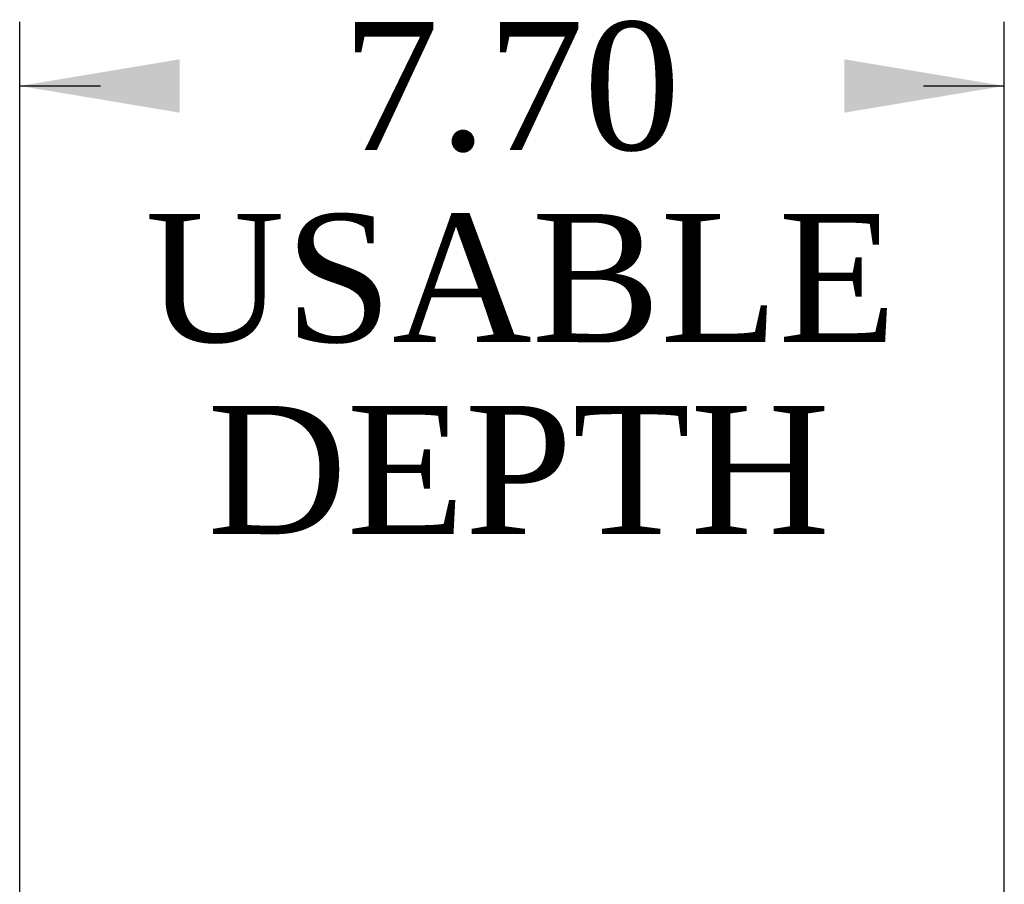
# Model space of a CAD drawing. Header units: inches. Extents: x 1 to 240, y -1 to 159.
# Tile 77 of 111: x 117.92 to 125.62, y 102.71 to 109.47. Entities that reach past the tile are written whole.
import ezdxf
from ezdxf.enums import TextEntityAlignment as Align

# ---------------------------------------------------------------- set-up
doc = ezdxf.new("R2010")
doc.units = ezdxf.units.IN
doc.header["$MEASUREMENT"] = 0
doc.layers.add('Default', color=7, linetype='Continuous')
doc.styles.add('SEACAD_Times_New_Roman', font='times.ttf')
doc.dimstyles.new('HAMMOND_(STH_-_240x160)', dxfattribs={"dimtxt": 1, "dimasz": 1.25, "dimexe": 0.5, "dimexo": 0.5, "dimgap": 0.25, "dimtad": 0, "dimtih": 1, "dimtoh": 1, "dimzin": 0, "dimdsep": 46, "dimtxsty": 'SEACAD_Times_New_Roman', "dimblk1": '_SE_FILLED', "dimblk2": '_SE_FILLED', "dimsah": 1, "dimcen": 0.5, "dimadec": 0, "dimazin": 0, "dimtfac": 0.8, "dimtofl": 0, "dimtmove": 0, "dimatfit": 3, "dimfxl": 1, "dimtolj": 1, "dimtzin": 0, "dimarcsym": 0})

# ---------------------------------------------------------------- blocks, each defined once
blk = doc.blocks.new('DMBLK3146')
at = {"layer": 'Default', "linetype": 'Continuous'}
for points in [[(119.1702, 109.1572), (117.9202, 108.9489), (119.1702, 108.7406)], [(124.3694, 109.1572), (124.3694, 108.7406), (125.6194, 108.9489)]]:
    blk.add_hatch(color=7, dxfattribs=at).paths.add_polyline_path(points)
at = {"layer": 'Default', "color": 7, "linetype": 'Continuous'}
for p, q in [((117.9202, 100.9348), (117.9202, 109.4489)), ((125.6194, 100.3238), (125.6194, 109.4489)), ((117.9202, 108.9489), (118.5525, 108.9489)), ((124.9871, 108.9489), (125.6194, 108.9489))]:
    blk.add_line(p, q, dxfattribs=at)
at = {"layer": 'Default', "color": 7, "linetype": 'Continuous', "style": 'SEACAD_Times_New_Roman'}
for s, p in [('7.70', (120.4428, 109.4489)), ('USABLE', (118.9025, 107.9489)), ('DEPTH', (119.3883, 106.4489))]:
    blk.add_text(s, height=1, dxfattribs=at).set_placement(p, align=Align.TOP_LEFT)
blk = doc.blocks.new('_SE_FILLED')
at = {"color": 0}
blk.add_line((0, 0), (-1, 0), dxfattribs=at)
blk.add_solid([(0, 0), (-1, -0.1665), (-1, 0.1665), (0, 0)], dxfattribs=at)

msp = doc.modelspace()

# ---------------------------------------------------------------- dimensions: what is measured, and where the dimension line sits
at = {"layer": 'Default', "color": 7, "linetype": 'Continuous'}
dim = msp.add_linear_dim(base=(125.6194, 108.9489), p1=(117.9202, 100.4348), p2=(125.6194, 99.8238), text='\\A1;<>\\PUSABLE\\XDEPTH', dimstyle='HAMMOND_(STH_-_240x160)', dxfattribs=at)
dim.commit()
dim.dimension.update_dxf_attribs({"geometry": 'DMBLK3146', "text_midpoint": (121.7698, 108.9489), "dimtype": 160})

doc.saveas('drawing.dxf')
